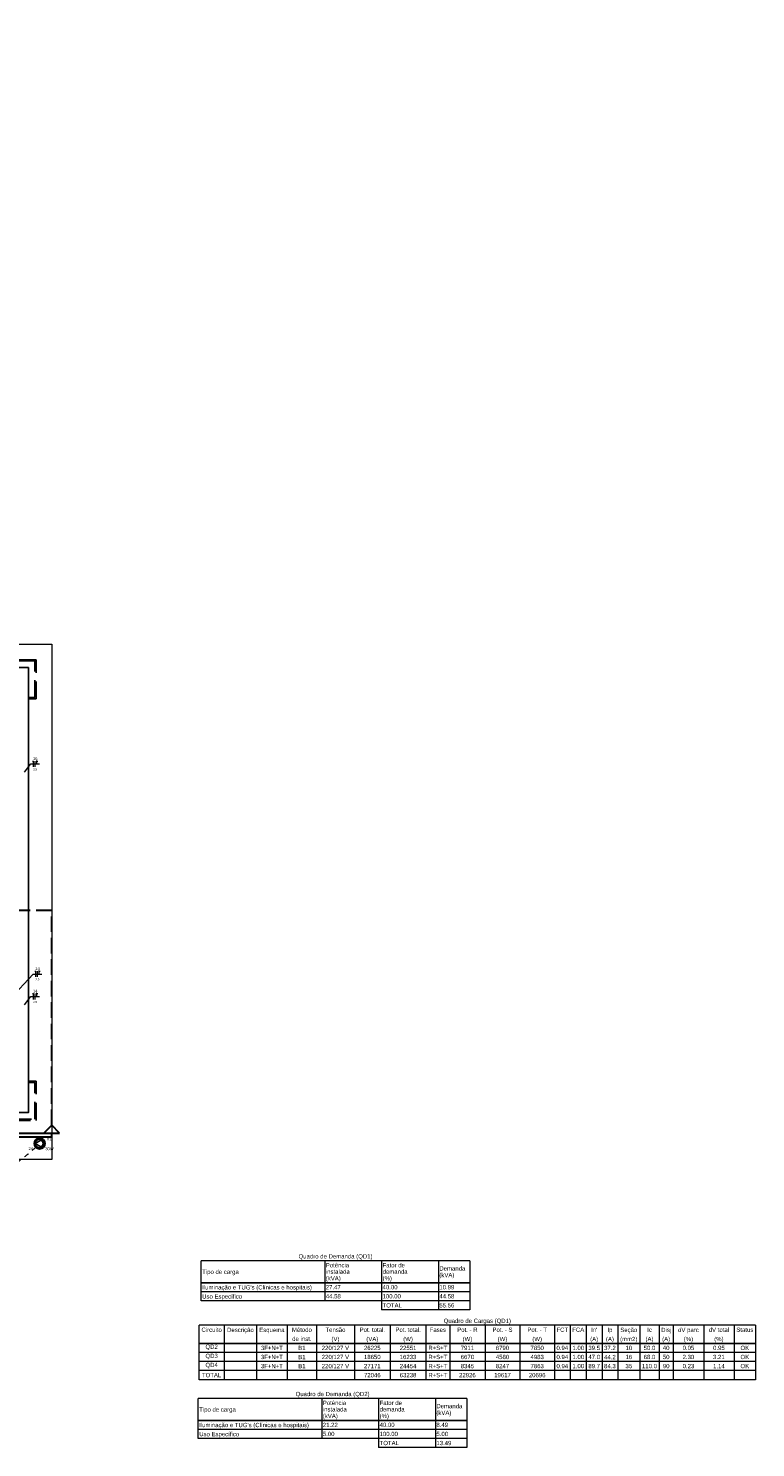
# Model space of a CAD drawing. Header units: feet. Extents: x -18 to 1038, y -110 to 48.
# Tile 72 of 199: x 29 to 47, y -16 to 20. Entities that reach past the tile are written whole.
import ezdxf

# ---------------------------------------------------------------- set-up
doc = ezdxf.new("R2010")
doc.units = ezdxf.units.FT
doc.header["$MEASUREMENT"] = 0
for name, pattern in [('HIDDEN', [0.9525, 0.635, -0.3175]), ('JIS_02_1.2', [0.25, 0.125, -0.125]), ('JIS_02_4.0', [0.55, 0.4, -0.15])]:
    doc.linetypes.add(name, pattern=pattern)
for name, color, linetype, lineweight in [('0.1', 1, 'Continuous', 9), ('DI-Cortes', 1, 'JIS_02_4.0', 30), ('DI-Tabelas', 7, 'Continuous', 5), ('EL-Condutos', 4, 'Continuous', 5), ('EL-Fios (Fase 1)', 7, 'Continuous', 5), ('EL-Fios (Fase 2)', 7, 'Continuous', 5), ('EL-Fios (Neutro)', 7, 'Continuous', 5), ('EL-Fios (Terra)', 7, 'Continuous', 5), ('EL-Textos fios', 7, 'Continuous', 5), ('Textos', 7, 'Continuous', 5)]:
    doc.layers.add(name, color=color, linetype=linetype, lineweight=lineweight)
doc.layers.add('P-SIMBOL', color=5, linetype='Continuous')
doc.layers.add('PROJEÇÃO', color=6, linetype='HIDDEN')
doc.styles.add('Arial', font='arial.ttf')

msp = doc.modelspace()

# ---------------------------------------------------------------- linework, layer by layer
at = {"layer": '0.1', "color": 251}
msp.add_lwpolyline([(12.5128, 20.1458), (12.5128, 6.1706), (5.5128, 6.1706), (5.5128, 4.3706), (29.4429, 4.3706), (29.4426, -8.8294), (9.0628, -8.8294)], dxfattribs=at)
at = {"layer": 'Defpoints', "color": 251}
msp.add_lwpolyline([(-2.6872, 18.1708), (10.8428, 18.1708), (10.8428, 6.7706), (4.9128, 6.7706), (4.9128, 3.7706), (28.8428, 3.7706), (28.8426, -7.6295), (-2.6872, -7.6295), (-2.6872, 3.7706), (2.6128, 3.7706), (2.6128, 6.7706), (-2.6872, 6.7706)], close=True, dxfattribs=at)
at = {"layer": 'DI-Cortes', "color": 251, "linetype": 'JIS_02_4.0'}
for p, q in [((29.4426, -2.4539), (-3.2955, -2.4539)), ((29.4426, -7.9541), (29.4426, -2.4539))]:
    msp.add_line(p, q, dxfattribs=at)
at = {"layer": 'DI-Cortes', "color": 251, "linetype": 'Continuous'}
for p, q in [((29.4426, -7.9541), (29.2426, -8.1541)), ((29.6426, -8.1541), (29.4426, -7.9541)), ((-3.4955, -8.1541), (29.6426, -8.1541)), ((-3.2955, -8.2541), (29.4426, -8.2541)), ((29.4426, -8.2541), (29.4426, -8.1541))]:
    msp.add_line(p, q, dxfattribs=at)
at = {"layer": 'DI-Tabelas'}
for p, q in [((40.1636, -11.4263), (33.2741, -11.4263)), ((33.2741, -11.9889), (33.2741, -11.4263)), ((36.4436, -11.4263), (36.4436, -11.9889)), ((37.8998, -11.4263), (37.8998, -11.9889)), ((39.3557, -11.4263), (39.3557, -11.9889)), ((40.1636, -11.4263), (40.1636, -11.9889)), ((36.4436, -11.9889), (33.2741, -11.9889)), ((33.2741, -12.2215), (33.2741, -11.9889)), ((33.2741, -11.9889), (36.4436, -11.9889)), ((37.8998, -11.9889), (36.4436, -11.9889)), ((36.4436, -11.9889), (36.4436, -12.2215)), ((36.4436, -11.9889), (37.8998, -11.9889)), ((39.3557, -11.9889), (37.8998, -11.9889)), ((37.8998, -11.9889), (37.8998, -12.2215)), ((37.8998, -11.9889), (39.3557, -11.9889)), ((40.1636, -11.9889), (39.3557, -11.9889)), ((39.3557, -11.9889), (39.3557, -12.2215)), ((39.3557, -11.9889), (40.1636, -11.9889)), ((40.1636, -11.9889), (40.1636, -12.2215)), ((36.4436, -12.2215), (33.2741, -12.2215)), ((33.2741, -12.4541), (33.2741, -12.2215)), ((37.8998, -12.2215), (36.4436, -12.2215)), ((36.4436, -12.2215), (36.4436, -12.4541)), ((39.3557, -12.2215), (37.8998, -12.2215)), ((37.8998, -12.2215), (37.8998, -12.4541)), ((40.1636, -12.2215), (39.3557, -12.2215)), ((39.3557, -12.2215), (39.3557, -12.4541)), ((40.1636, -12.2215), (40.1636, -12.4541)), ((36.4436, -12.4541), (33.2741, -12.4541)), ((37.8998, -12.4541), (36.4436, -12.4541)), ((39.3557, -12.4541), (37.8998, -12.4541)), ((37.8998, -12.4541), (37.8998, -12.6867)), ((39.3557, -12.6867), (37.8998, -12.6867)), ((40.1636, -12.4541), (39.3557, -12.4541)), ((39.3557, -12.4541), (39.3557, -12.6867)), ((40.1636, -12.6867), (39.3557, -12.6867)), ((40.1636, -12.4541), (40.1636, -12.6867)), ((47.4894, -13.0793), (33.2178, -13.0793)), ((33.2178, -13.3119), (33.2178, -13.0793)), ((33.8657, -13.0793), (33.8657, -13.3119)), ((34.6922, -13.0793), (34.6922, -13.3119)), ((35.4813, -13.0793), (35.4813, -13.3119)), ((36.2292, -13.0793), (36.2292, -13.3119)), ((37.2028, -13.0793), (37.2028, -13.3119)), ((38.1197, -13.0793), (38.1197, -13.3119)), ((39.0367, -13.0793), (39.0367, -13.3119)), ((39.6472, -13.0793), (39.6472, -13.3119)), ((40.5512, -13.0793), (40.5512, -13.3119)), ((41.4458, -13.0793), (41.4458, -13.3119)), ((42.331, -13.0793), (42.331, -13.3119)), ((42.7348, -13.0793), (42.7348, -13.3119)), ((43.148, -13.0793), (43.148, -13.3119)), ((43.5519, -13.0793), (43.5519, -13.3119)), ((43.9558, -13.0793), (43.9558, -13.3119)), ((44.5189, -13.0793), (44.5189, -13.3119)), ((45.0168, -13.0793), (45.0168, -13.3119)), ((45.3735, -13.0793), (45.3735, -13.3119)), ((46.1591, -13.0793), (46.1591, -13.3119)), ((46.9352, -13.0793), (46.9352, -13.3119)), ((47.4894, -13.0793), (47.4894, -13.3119)), ((33.2178, -13.5445), (33.2178, -13.3119)), ((33.8657, -13.3119), (33.8657, -13.5445)), ((34.6922, -13.3119), (34.6922, -13.5445)), ((35.4813, -13.3119), (35.4813, -13.5445)), ((36.2292, -13.3119), (36.2292, -13.5445)), ((37.2028, -13.3119), (37.2028, -13.5445)), ((38.1197, -13.3119), (38.1197, -13.5445)), ((39.0367, -13.3119), (39.0367, -13.5445)), ((39.6472, -13.3119), (39.6472, -13.5445)), ((40.5512, -13.3119), (40.5512, -13.5445)), ((41.4458, -13.3119), (41.4458, -13.5445)), ((42.331, -13.3119), (42.331, -13.5445)), ((42.7348, -13.3119), (42.7348, -13.5445)), ((43.148, -13.3119), (43.148, -13.5445)), ((43.5519, -13.3119), (43.5519, -13.5445)), ((43.9558, -13.3119), (43.9558, -13.5445)), ((44.5189, -13.3119), (44.5189, -13.5445)), ((45.0168, -13.3119), (45.0168, -13.5445)), ((45.3735, -13.3119), (45.3735, -13.5445)), ((46.1591, -13.3119), (46.1591, -13.5445)), ((46.9352, -13.3119), (46.9352, -13.5445)), ((47.4894, -13.3119), (47.4894, -13.5445)), ((33.8657, -13.5445), (33.2178, -13.5445)), ((33.2178, -13.7771), (33.2178, -13.5445)), ((33.2178, -13.5445), (33.8657, -13.5445)), ((33.8657, -13.7771), (33.2178, -13.7771)), ((33.2178, -14.0097), (33.2178, -13.7771)), ((34.6922, -13.5445), (33.8657, -13.5445)), ((33.8657, -13.5445), (33.8657, -13.7771)), ((33.8657, -13.5445), (34.6922, -13.5445)), ((34.6922, -13.7771), (33.8657, -13.7771)), ((33.8657, -13.7771), (33.8657, -14.0097)), ((35.4813, -13.5445), (34.6922, -13.5445)), ((34.6922, -13.5445), (34.6922, -13.7771)), ((34.6922, -13.5445), (35.4813, -13.5445)), ((35.4813, -13.7771), (34.6922, -13.7771)), ((34.6922, -13.7771), (34.6922, -14.0097)), ((36.2292, -13.5445), (35.4813, -13.5445)), ((35.4813, -13.5445), (35.4813, -13.7771)), ((35.4813, -13.5445), (36.2292, -13.5445)), ((36.2292, -13.7771), (35.4813, -13.7771)), ((35.4813, -13.7771), (35.4813, -14.0097)), ((37.2028, -13.5445), (36.2292, -13.5445)), ((36.2292, -13.5445), (36.2292, -13.7771)), ((36.2292, -13.5445), (37.2028, -13.5445)), ((37.2028, -13.7771), (36.2292, -13.7771)), ((36.2292, -13.7771), (36.2292, -14.0097)), ((38.1197, -13.5445), (37.2028, -13.5445)), ((37.2028, -13.5445), (37.2028, -13.7771)), ((37.2028, -13.5445), (38.1197, -13.5445)), ((38.1197, -13.7771), (37.2028, -13.7771)), ((37.2028, -13.7771), (37.2028, -14.0097)), ((39.0367, -13.5445), (38.1197, -13.5445)), ((38.1197, -13.5445), (38.1197, -13.7771)), ((38.1197, -13.5445), (39.0367, -13.5445)), ((39.0367, -13.7771), (38.1197, -13.7771)), ((38.1197, -13.7771), (38.1197, -14.0097)), ((39.6472, -13.5445), (39.0367, -13.5445)), ((39.0367, -13.5445), (39.0367, -13.7771)), ((39.0367, -13.5445), (39.6472, -13.5445)), ((39.6472, -13.7771), (39.0367, -13.7771)), ((39.0367, -13.7771), (39.0367, -14.0097)), ((40.5512, -13.5445), (39.6472, -13.5445)), ((39.6472, -13.5445), (39.6472, -13.7771)), ((39.6472, -13.5445), (40.5512, -13.5445)), ((40.5512, -13.7771), (39.6472, -13.7771)), ((39.6472, -13.7771), (39.6472, -14.0097)), ((41.4458, -13.5445), (40.5512, -13.5445)), ((40.5512, -13.5445), (40.5512, -13.7771)), ((40.5512, -13.5445), (41.4458, -13.5445)), ((41.4458, -13.7771), (40.5512, -13.7771)), ((40.5512, -13.7771), (40.5512, -14.0097)), ((42.331, -13.5445), (41.4458, -13.5445)), ((41.4458, -13.5445), (41.4458, -13.7771)), ((41.4458, -13.5445), (42.331, -13.5445)), ((42.331, -13.7771), (41.4458, -13.7771)), ((41.4458, -13.7771), (41.4458, -14.0097)), ((42.7348, -13.5445), (42.331, -13.5445)), ((42.331, -13.5445), (42.331, -13.7771)), ((42.331, -13.5445), (42.7348, -13.5445)), ((42.7348, -13.7771), (42.331, -13.7771)), ((42.331, -13.7771), (42.331, -14.0097)), ((43.148, -13.5445), (42.7348, -13.5445)), ((42.7348, -13.5445), (42.7348, -13.7771)), ((42.7348, -13.5445), (43.148, -13.5445)), ((43.148, -13.7771), (42.7348, -13.7771)), ((42.7348, -13.7771), (42.7348, -14.0097)), ((43.5519, -13.5445), (43.148, -13.5445)), ((43.148, -13.5445), (43.148, -13.7771)), ((43.148, -13.5445), (43.5519, -13.5445)), ((43.5519, -13.7771), (43.148, -13.7771)), ((43.148, -13.7771), (43.148, -14.0097)), ((43.9558, -13.5445), (43.5519, -13.5445)), ((43.5519, -13.5445), (43.5519, -13.7771)), ((43.5519, -13.5445), (43.9558, -13.5445)), ((43.9558, -13.7771), (43.5519, -13.7771)), ((43.5519, -13.7771), (43.5519, -14.0097)), ((44.5189, -13.5445), (43.9558, -13.5445)), ((43.9558, -13.5445), (43.9558, -13.7771)), ((43.9558, -13.5445), (44.5189, -13.5445)), ((44.5189, -13.7771), (43.9558, -13.7771)), ((43.9558, -13.7771), (43.9558, -14.0097)), ((45.0168, -13.5445), (44.5189, -13.5445)), ((44.5189, -13.5445), (44.5189, -13.7771)), ((44.5189, -13.5445), (45.0168, -13.5445)), ((45.0168, -13.7771), (44.5189, -13.7771)), ((44.5189, -13.7771), (44.5189, -14.0097)), ((45.3735, -13.5445), (45.0168, -13.5445)), ((45.0168, -13.5445), (45.0168, -13.7771)), ((45.0168, -13.5445), (45.3735, -13.5445)), ((45.3735, -13.7771), (45.0168, -13.7771)), ((45.0168, -13.7771), (45.0168, -14.0097)), ((46.1591, -13.5445), (45.3735, -13.5445)), ((45.3735, -13.5445), (45.3735, -13.7771)), ((45.3735, -13.5445), (46.1591, -13.5445)), ((46.1591, -13.7771), (45.3735, -13.7771)), ((45.3735, -13.7771), (45.3735, -14.0097)), ((46.9352, -13.5445), (46.1591, -13.5445)), ((46.1591, -13.5445), (46.1591, -13.7771)), ((46.1591, -13.5445), (46.9352, -13.5445)), ((46.9352, -13.7771), (46.1591, -13.7771)), ((46.1591, -13.7771), (46.1591, -14.0097)), ((47.4894, -13.5445), (46.9352, -13.5445)), ((46.9352, -13.5445), (46.9352, -13.7771)), ((46.9352, -13.5445), (47.4894, -13.5445)), ((47.4894, -13.7771), (46.9352, -13.7771)), ((46.9352, -13.7771), (46.9352, -14.0097)), ((47.4894, -13.5445), (47.4894, -13.7771)), ((47.4894, -13.7771), (47.4894, -14.0097)), ((33.8657, -14.0097), (33.2178, -14.0097)), ((33.2178, -14.2423), (33.2178, -14.0097)), ((34.6922, -14.0097), (33.8657, -14.0097)), ((33.8657, -14.0097), (33.8657, -14.2423)), ((35.4813, -14.0097), (34.6922, -14.0097)), ((34.6922, -14.0097), (34.6922, -14.2423)), ((36.2292, -14.0097), (35.4813, -14.0097)), ((35.4813, -14.0097), (35.4813, -14.2423)), ((37.2028, -14.0097), (36.2292, -14.0097)), ((36.2292, -14.0097), (36.2292, -14.2423)), ((38.1197, -14.0097), (37.2028, -14.0097)), ((37.2028, -14.0097), (37.2028, -14.2423)), ((39.0367, -14.0097), (38.1197, -14.0097)), ((38.1197, -14.0097), (38.1197, -14.2423)), ((39.6472, -14.0097), (39.0367, -14.0097)), ((39.0367, -14.0097), (39.0367, -14.2423)), ((40.5512, -14.0097), (39.6472, -14.0097)), ((39.6472, -14.0097), (39.6472, -14.2423)), ((41.4458, -14.0097), (40.5512, -14.0097)), ((40.5512, -14.0097), (40.5512, -14.2423)), ((42.331, -14.0097), (41.4458, -14.0097)), ((41.4458, -14.0097), (41.4458, -14.2423)), ((42.7348, -14.0097), (42.331, -14.0097)), ((42.331, -14.0097), (42.331, -14.2423)), ((43.148, -14.0097), (42.7348, -14.0097)), ((42.7348, -14.0097), (42.7348, -14.2423)), ((43.5519, -14.0097), (43.148, -14.0097)), ((43.148, -14.0097), (43.148, -14.2423)), ((43.9558, -14.0097), (43.5519, -14.0097)), ((43.5519, -14.0097), (43.5519, -14.2423)), ((44.5189, -14.0097), (43.9558, -14.0097)), ((43.9558, -14.0097), (43.9558, -14.2423)), ((45.0168, -14.0097), (44.5189, -14.0097)), ((44.5189, -14.0097), (44.5189, -14.2423)), ((45.3735, -14.0097), (45.0168, -14.0097)), ((45.0168, -14.0097), (45.0168, -14.2423)), ((46.1591, -14.0097), (45.3735, -14.0097)), ((45.3735, -14.0097), (45.3735, -14.2423)), ((46.9352, -14.0097), (46.1591, -14.0097)), ((46.1591, -14.0097), (46.1591, -14.2423)), ((47.4894, -14.0097), (46.9352, -14.0097)), ((46.9352, -14.0097), (46.9352, -14.2423)), ((47.4894, -14.0097), (47.4894, -14.2423)), ((33.8657, -14.2423), (33.2178, -14.2423)), ((33.2178, -14.4749), (33.2178, -14.2423)), ((33.8657, -14.4749), (33.2178, -14.4749)), ((34.6922, -14.2423), (33.8657, -14.2423)), ((33.8657, -14.2423), (33.8657, -14.4749)), ((34.6922, -14.4749), (33.8657, -14.4749)), ((35.4813, -14.2423), (34.6922, -14.2423)), ((34.6922, -14.2423), (34.6922, -14.4749)), ((35.4813, -14.4749), (34.6922, -14.4749)), ((36.2292, -14.2423), (35.4813, -14.2423)), ((35.4813, -14.2423), (35.4813, -14.4749)), ((36.2292, -14.4749), (35.4813, -14.4749)), ((37.2028, -14.2423), (36.2292, -14.2423)), ((36.2292, -14.2423), (36.2292, -14.4749)), ((37.2028, -14.4749), (36.2292, -14.4749)), ((38.1197, -14.2423), (37.2028, -14.2423)), ((37.2028, -14.2423), (37.2028, -14.4749)), ((38.1197, -14.4749), (37.2028, -14.4749)), ((39.0367, -14.2423), (38.1197, -14.2423)), ((38.1197, -14.2423), (38.1197, -14.4749)), ((39.0367, -14.4749), (38.1197, -14.4749)), ((39.6472, -14.2423), (39.0367, -14.2423)), ((39.0367, -14.2423), (39.0367, -14.4749)), ((39.6472, -14.4749), (39.0367, -14.4749)), ((40.5512, -14.2423), (39.6472, -14.2423)), ((39.6472, -14.2423), (39.6472, -14.4749)), ((40.5512, -14.4749), (39.6472, -14.4749)), ((41.4458, -14.2423), (40.5512, -14.2423)), ((40.5512, -14.2423), (40.5512, -14.4749)), ((41.4458, -14.4749), (40.5512, -14.4749)), ((42.331, -14.2423), (41.4458, -14.2423)), ((41.4458, -14.2423), (41.4458, -14.4749)), ((42.331, -14.4749), (41.4458, -14.4749)), ((42.7348, -14.2423), (42.331, -14.2423)), ((42.331, -14.2423), (42.331, -14.4749)), ((42.7348, -14.4749), (42.331, -14.4749)), ((43.148, -14.2423), (42.7348, -14.2423)), ((42.7348, -14.2423), (42.7348, -14.4749)), ((43.148, -14.4749), (42.7348, -14.4749)), ((43.5519, -14.2423), (43.148, -14.2423)), ((43.148, -14.2423), (43.148, -14.4749)), ((43.5519, -14.4749), (43.148, -14.4749)), ((43.9558, -14.2423), (43.5519, -14.2423)), ((43.5519, -14.2423), (43.5519, -14.4749)), ((43.9558, -14.4749), (43.5519, -14.4749)), ((44.5189, -14.2423), (43.9558, -14.2423)), ((43.9558, -14.2423), (43.9558, -14.4749)), ((44.5189, -14.4749), (43.9558, -14.4749)), ((45.0168, -14.2423), (44.5189, -14.2423)), ((44.5189, -14.2423), (44.5189, -14.4749)), ((45.0168, -14.4749), (44.5189, -14.4749)), ((45.3735, -14.2423), (45.0168, -14.2423)), ((45.0168, -14.2423), (45.0168, -14.4749)), ((45.3735, -14.4749), (45.0168, -14.4749)), ((46.1591, -14.2423), (45.3735, -14.2423)), ((45.3735, -14.2423), (45.3735, -14.4749)), ((46.1591, -14.4749), (45.3735, -14.4749)), ((46.9352, -14.2423), (46.1591, -14.2423)), ((46.1591, -14.2423), (46.1591, -14.4749)), ((46.9352, -14.4749), (46.1591, -14.4749)), ((47.4894, -14.2423), (46.9352, -14.2423)), ((46.9352, -14.2423), (46.9352, -14.4749)), ((47.4894, -14.4749), (46.9352, -14.4749)), ((47.4894, -14.2423), (47.4894, -14.4749)), ((40.0873, -14.9537), (33.1978, -14.9537)), ((33.1978, -15.5163), (33.1978, -14.9537)), ((36.3673, -14.9537), (36.3673, -15.5163)), ((37.8235, -14.9537), (37.8235, -15.5163)), ((39.2795, -14.9537), (39.2795, -15.5163)), ((40.0873, -14.9537), (40.0873, -15.5163)), ((36.3673, -15.5163), (33.1978, -15.5163)), ((33.1978, -15.7489), (33.1978, -15.5163)), ((33.1978, -15.5163), (36.3673, -15.5163)), ((37.8235, -15.5163), (36.3673, -15.5163)), ((36.3673, -15.5163), (36.3673, -15.7489)), ((36.3673, -15.5163), (37.8235, -15.5163)), ((39.2795, -15.5163), (37.8235, -15.5163)), ((37.8235, -15.5163), (37.8235, -15.7489)), ((37.8235, -15.5163), (39.2795, -15.5163)), ((40.0873, -15.5163), (39.2795, -15.5163)), ((39.2795, -15.5163), (39.2795, -15.7489)), ((39.2795, -15.5163), (40.0873, -15.5163)), ((40.0873, -15.5163), (40.0873, -15.7489)), ((36.3673, -15.7489), (33.1978, -15.7489)), ((33.1978, -15.9815), (33.1978, -15.7489)), ((36.3673, -15.9815), (33.1978, -15.9815)), ((37.8235, -15.7489), (36.3673, -15.7489)), ((36.3673, -15.7489), (36.3673, -15.9815)), ((37.8235, -15.9815), (36.3673, -15.9815)), ((39.2795, -15.7489), (37.8235, -15.7489)), ((37.8235, -15.7489), (37.8235, -15.9815)), ((39.2795, -15.9815), (37.8235, -15.9815)), ((37.8235, -15.9815), (37.8235, -16.2141)), ((40.0873, -15.7489), (39.2795, -15.7489)), ((39.2795, -15.7489), (39.2795, -15.9815)), ((40.0873, -15.9815), (39.2795, -15.9815)), ((39.2795, -15.9815), (39.2795, -16.2141)), ((40.0873, -15.7489), (40.0873, -15.9815)), ((40.0873, -15.9815), (40.0873, -16.2141)), ((39.2795, -16.2141), (37.8235, -16.2141)), ((40.0873, -16.2141), (39.2795, -16.2141))]:
    msp.add_line(p, q, dxfattribs=at)
at = {"layer": 'EL-Condutos', "linetype": 'JIS_02_1.2'}
msp.add_spline([(29.03, -8.5211), (28.8683, -8.6663), (28.7053, -8.799), (28.541, -8.9193), (28.3757, -9.0275), (28.2097, -9.1241), (28.0431, -9.2091), (27.8761, -9.283), (27.709, -9.346), (27.5419, -9.3984), (27.3752, -9.4404), (27.2089, -9.4724), (27.0433, -9.4947), (26.8786, -9.5075), (26.715, -9.5112), (26.5528, -9.5059), (26.3921, -9.4921), (26.2331, -9.4699), (26.0761, -9.4397), (25.9213, -9.4017), (25.7689, -9.3563), (25.619, -9.3037), (25.472, -9.2443), (25.328, -9.1782), (25.1872, -9.1058), (25.0498, -9.0274), (24.9161, -8.9432), (24.7863, -8.8536), (24.6605, -8.7588), (24.539, -8.6591), (24.422, -8.5548)], degree=3, dxfattribs=at)
at = {"layer": 'EL-Fios (Fase 1)'}
for p, q in [((29.0785, -4.1557), (29.0785, -4.0057)), ((29.0193, -4.7327), (29.0193, -4.5827))]:
    msp.add_line(p, q, dxfattribs=at)
at = {"layer": 'EL-Fios (Fase 2)'}
msp.add_line((29.0193, 1.2255), (29.0193, 1.3755), dxfattribs=at)
at = {"layer": 'EL-Fios (Neutro)'}
for p, q in [((28.9514, 1.3755), (28.9764, 1.3755)), ((28.9764, 1.2255), (28.9764, 1.3755)), ((29.0107, -4.0057), (29.0357, -4.0057)), ((29.0357, -4.1557), (29.0357, -4.0057)), ((28.9514, -4.5827), (28.9764, -4.5827)), ((28.9764, -4.7327), (28.9764, -4.5827))]:
    msp.add_line(p, q, dxfattribs=at)
at = {"layer": 'EL-Fios (Terra)'}
for points in [[(29.0621, 1.3005), (29.0621, 1.3755), (29.0421, 1.3755), (29.0821, 1.3755)], [(29.1214, -4.0807), (29.1214, -4.0057), (29.1014, -4.0057), (29.1414, -4.0057)], [(29.0621, -4.6577), (29.0621, -4.5827), (29.0421, -4.5827), (29.0821, -4.5827)]]:
    msp.add_lwpolyline(points, dxfattribs=at)
at = {"layer": 'EL-Textos fios'}
for p, q in [((28.7428, 1.0884), (28.9085, 1.3005)), ((28.9085, 1.3005), (29.125, 1.3005)), ((28.3778, -4.7171), (28.9678, -4.0807)), ((28.9678, -4.0807), (29.1842, -4.0807)), ((28.7428, -4.8698), (28.9085, -4.6577)), ((28.9085, -4.6577), (29.125, -4.6577))]:
    msp.add_line(p, q, dxfattribs=at)
at = {"layer": 'P-SIMBOL'}
for p, q in [((29.0187, -8.4229), (29.1617, -8.3399)), ((29.1617, -8.5054), (29.0187, -8.4229))]:
    msp.add_line(p, q, dxfattribs=at)
msp.add_lwpolyline([(29.1617, -8.5055), (29.1726, -8.5006), (29.1827, -8.4943), (29.1919, -8.4867), (29.1999, -8.478), (29.2067, -8.4682), (29.2121, -8.4576), (29.2161, -8.4464), (29.2185, -8.4348), (29.2193, -8.4229), (29.2185, -8.411), (29.2161, -8.3994), (29.2121, -8.3881), (29.2067, -8.3776), (29.1999, -8.3678), (29.1919, -8.359), (29.1827, -8.3514), (29.1726, -8.3452), (29.1617, -8.3403)], dxfattribs=at)
for radius in [0.1412, 0.1125]:
    msp.add_circle((29.1312, -8.4229), radius, dxfattribs=at)
at = {"layer": 'PROJEÇÃO', "color": 251, "ltscale": 0.7}
for p, q in [((28.8428, 3.0006), (29.0128, 3.0006)), ((28.8428, 2.9706), (29.0428, 2.9706))]:
    msp.add_line(p, q, dxfattribs=at)
for points in [[(29.0428, 2.9706), (29.0428, 3.9708), (4.9128, 3.9708), (4.9128, 3.7708)], [(29.0128, 3.0006), (29.0128, 3.9408), (4.9428, 3.9408), (4.9428, 3.7708)], [(-2.8872, -6.8295), (-2.8872, -7.8295), (29.0428, -7.8295), (29.0428, -6.8295), (28.8428, -6.8295)], [(-2.8572, -6.8595), (-2.8572, -7.7995), (29.0128, -7.7995), (29.0128, -6.8595), (28.8428, -6.8595)]]:
    msp.add_lwpolyline(points, dxfattribs=at)

# ---------------------------------------------------------------- texts
at = {"layer": 'DI-Tabelas', "char_height": 0.11, "line_spacing_factor": 0.6, "style": 'Arial'}
for s, insert, width, attachment_point in [('Quadro de Demanda (QD1)', (36.7188, -11.4013), 3.791646, 8), ('instalada', (36.4686, -11.7626), 1.229954, 7), ('Potência', (36.4686, -11.5976), 1.195915, 7), ('demanda', (37.9248, -11.7626), 1.281265, 7), ('Fator de', (37.9248, -11.5976), 1.144268, 7), ('Demanda', (39.3807, -11.6801), 1.332409, 7), ('Tipo de carga', (33.2991, -11.7989), 1.878887, 7), ('(kVA)', (36.4686, -11.9639), 0.768491, 7), ('(%)', (37.9248, -11.9639), 0.477896, 7), ('(kVA)', (39.3807, -11.8814), 0.768491, 7), ('Uso Específico', (33.2991, -12.4291), 2.049924, 7), ("Iluminação e TUG's (Clínicas e hospitais)", (33.2991, -12.1965), 5.626433, 7), ('44.58', (36.4686, -12.3928), 0.768826, 7), ('27.47', (36.4686, -12.1602), 0.768826, 7), ('40.00', (37.9248, -12.1602), 0.768826, 7), ('100.00', (37.9248, -12.3928), 0.939695, 7), ('44.58', (39.3807, -12.3928), 0.768826, 7), ('10.99', (39.3807, -12.1602), 0.768826, 7), ('TOTAL', (37.9248, -12.6254), 0.990671, 7), ('55.56', (39.3807, -12.6254), 0.768826, 7), ('Método', (35.8553, -13.2506), 1.024878, 8), ('Quadro de Cargas (QD1)', (40.3536, -13.0543), 3.449909, 8), ('Circuito', (33.5417, -13.2506), 1.041646, 8), ('Descrição', (34.2789, -13.2869), 1.366448, 8), ('Esquema', (35.0868, -13.2869), 1.298369, 8), ('de inst.', (35.8553, -13.4832), 0.990671, 8), ('Tensão', (36.716, -13.2506), 1.025046, 8), ('(V)', (36.716, -13.5195), 0.409649, 8), ('Pot. total.', (37.6612, -13.2506), 1.298034, 8), ('(VA)', (37.6612, -13.5195), 0.614726, 8), ('Pot. total.', (38.5782, -13.2506), 1.298034, 8), ('(W)', (38.5782, -13.5195), 0.494665, 8), ('Fases', (39.3419, -13.2506), 0.837073, 8), ('Pot. - R', (40.0992, -13.2506), 1.041646, 8), ('(W)', (40.0992, -13.5195), 0.494665, 8), ('Pot. - S', (40.9985, -13.2506), 1.02471, 8), ('(W)', (40.9985, -13.5195), 0.494665, 8), ('Pot. - T', (41.8884, -13.2506), 1.007439, 8), ('(W)', (41.8884, -13.5195), 0.494665, 8), ('FCT', (42.5329, -13.2506), 0.597622, 8), ('FCA', (42.9414, -13.2506), 0.614893, 8), ('(A)', (43.35, -13.5195), 0.409649, 8), ("In'", (43.35, -13.2506), 0.314909, 8), ('(A)', (43.7538, -13.5195), 0.409649, 8), ('Ip', (43.7538, -13.2869), 0.25622, 8), ('(mm2)', (44.2374, -13.5195), 0.887546, 8), ('Seção', (44.2374, -13.2869), 0.871448, 8), ('(A)', (44.7679, -13.5195), 0.409649, 8), ('Ic', (44.7679, -13.2506), 0.239116, 8), ('Disj', (45.1952, -13.2869), 0.512271, 8), ('(A)', (45.1952, -13.5195), 0.409649, 8), ('dV parc', (45.7663, -13.2869), 1.059085, 8), ('(%)', (45.7663, -13.5195), 0.477896, 8), ('dV total', (46.5471, -13.2506), 1.041982, 8), ('(%)', (46.5471, -13.5195), 0.477896, 8), ('Status', (47.2123, -13.2506), 0.87128, 8), ('QD2', (33.5417, -13.7158), 0.631997, 8), ('QD3', (33.5417, -13.9484), 0.631997, 8), ('3F+N+T', (35.0868, -13.7158), 1.127332, 8), ('3F+N+T', (35.0868, -13.9484), 1.127332, 8), ('B1', (35.8553, -13.7158), 0.375945, 8), ('B1', (35.8553, -13.9484), 0.375945, 8), ('220/127 V', (36.716, -13.7158), 1.400991, 8), ('220/127 V', (36.716, -13.9484), 1.400991, 8), ('26225', (37.6612, -13.7158), 0.854345, 8), ('18650', (37.6612, -13.9484), 0.854345, 8), ('22551', (38.5782, -13.7158), 0.854345, 8), ('16233', (38.5782, -13.9484), 0.854345, 8), ('R+S+T', (39.3419, -13.7158), 0.973735, 8), ('R+S+T', (39.3419, -13.9484), 0.973735, 8), ('7911', (40.0992, -13.7158), 0.683476, 8), ('6670', (40.0992, -13.9484), 0.683476, 8), ('4580', (40.9985, -13.9484), 0.683476, 8), ('6790', (40.9985, -13.7158), 0.683476, 8), ('4983', (41.8884, -13.9484), 0.683476, 8), ('7850', (41.8884, -13.7158), 0.683476, 8), ('0.94', (42.5329, -13.7158), 0.597957, 8), ('0.94', (42.5329, -13.9484), 0.597957, 8), ('1.00', (42.9414, -13.7158), 0.597957, 8), ('1.00', (42.9414, -13.9484), 0.597957, 8), ('47.0', (43.35, -13.9484), 0.597957, 8), ('39.5', (43.35, -13.7158), 0.597957, 8), ('44.2', (43.7538, -13.9484), 0.597957, 8), ('37.2', (43.7538, -13.7158), 0.597957, 8), ('10', (44.2374, -13.7158), 0.341738, 8), ('16', (44.2374, -13.9484), 0.341738, 8), ('50.0', (44.7679, -13.7158), 0.597957, 8), ('68.0', (44.7679, -13.9484), 0.597957, 8), ('40', (45.1952, -13.7158), 0.341738, 8), ('50', (45.1952, -13.9484), 0.341738, 8), ('2.30', (45.7663, -13.9484), 0.597957, 8), ('0.05', (45.7663, -13.7158), 0.597957, 8), ('3.21', (46.5471, -13.9484), 0.597957, 8), ('0.95', (46.5471, -13.7158), 0.597957, 8), ('OK', (47.2123, -13.7158), 0.444192, 8), ('OK', (47.2123, -13.9484), 0.444192, 8), ('QD4', (33.5417, -14.181), 0.631997, 8), ('3F+N+T', (35.0868, -14.181), 1.127332, 8), ('B1', (35.8553, -14.181), 0.375945, 8), ('220/127 V', (36.716, -14.181), 1.400991, 8), ('27171', (37.6612, -14.181), 0.854345, 8), ('24454', (38.5782, -14.181), 0.854345, 8), ('R+S+T', (39.3419, -14.181), 0.973735, 8), ('8345', (40.0992, -14.181), 0.683476, 8), ('8247', (40.9985, -14.181), 0.683476, 8), ('7863', (41.8884, -14.181), 0.683476, 8), ('0.94', (42.5329, -14.181), 0.597957, 8), ('1.00', (42.9414, -14.181), 0.597957, 8), ('89.7', (43.35, -14.181), 0.597957, 8), ('84.3', (43.7538, -14.181), 0.597957, 8), ('35', (44.2374, -14.181), 0.341738, 8), ('110.0', (44.7679, -14.181), 0.768826, 8), ('90', (45.1952, -14.181), 0.341738, 8), ('0.23', (45.7663, -14.181), 0.597957, 8), ('1.14', (46.5471, -14.181), 0.597957, 8), ('OK', (47.2123, -14.181), 0.444192, 8), ('TOTAL', (33.5417, -14.4136), 0.990671, 8), ('72046', (37.6612, -14.4136), 0.854345, 8), ('63238', (38.5782, -14.4136), 0.854345, 8), ('R+S+T', (39.3419, -14.4136), 0.973735, 8), ('22926', (40.0992, -14.4136), 0.854345, 8), ('19617', (40.9985, -14.4136), 0.854345, 8), ('20696', (41.8884, -14.4136), 0.854345, 8), ('Quadro de Demanda (QD2)', (36.6426, -14.9287), 3.791646, 8), ('Tipo de carga', (33.2228, -15.3263), 1.878887, 7), ('instalada', (36.3923, -15.29), 1.229954, 7), ('Potência', (36.3923, -15.125), 1.195915, 7), ('demanda', (37.8485, -15.29), 1.281265, 7), ('Fator de', (37.8485, -15.125), 1.144268, 7), ('(kVA)', (39.3045, -15.4088), 0.768491, 7), ('Demanda', (39.3045, -15.2075), 1.332409, 7), ("Iluminação e TUG's (Clínicas e hospitais)", (33.2228, -15.7239), 5.626433, 7), ('21.22', (36.3923, -15.6876), 0.768826, 7), ('(kVA)', (36.3923, -15.4913), 0.768491, 7), ('40.00', (37.8485, -15.6876), 0.768826, 7), ('(%)', (37.8485, -15.4913), 0.477896, 7), ('8.49', (39.3045, -15.6876), 0.597957, 7), ('Uso Específico', (33.2228, -15.9565), 2.049924, 7), ('5.00', (36.3923, -15.9202), 0.597957, 7), ('100.00', (37.8485, -15.9202), 0.939695, 7), ('5.00', (39.3045, -15.9202), 0.597957, 7), ('TOTAL', (37.8485, -16.1528), 0.990671, 7), ('13.49', (39.3045, -16.1528), 0.768826, 7)]:
    msp.add_mtext(s, dxfattribs=dict(at, insert=insert, width=width, attachment_point=attachment_point))
at = {"layer": 'EL-Textos fios', "attachment_point": 8, "line_spacing_factor": 0.6, "style": 'Arial'}
for s, insert, char_height, width in [('16', (29.0168, 1.4003), 0.075, 0.233003), ('2.5', (29.0168, 1.1365), 0.05, 0.194131), ('14', (29.076, -3.9809), 0.075, 0.233003), ('2.5', (29.076, -4.2447), 0.05, 0.194131), ('14', (29.0168, -4.558), 0.075, 0.233003), ('2.5', (29.0168, -4.8217), 0.05, 0.194131)]:
    msp.add_mtext(s, dxfattribs=dict(at, insert=insert, char_height=char_height, width=width))
at = {"layer": 'Textos', "char_height": 0.075, "attachment_point": 8, "line_spacing_factor": 0.6, "style": 'Arial'}
for s, insert, width in [('n1', (29.3799, -8.3427), 0.233003), ('24', (28.9044, -8.592), 0.233003), ('30W', (29.3832, -8.5952), 0.430793)]:
    msp.add_mtext(s, dxfattribs=dict(at, insert=insert, width=width))

doc.saveas('drawing.dxf')
